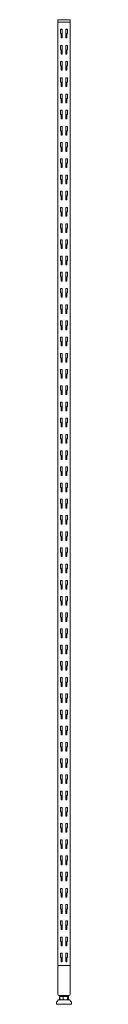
# Model space of a CAD drawing. Header units: millimetres. Extents: x -1168 to -1138, y -170 to 1807.
import ezdxf

# ---------------------------------------------------------------- set-up
doc = ezdxf.new("R2010")
doc.units = ezdxf.units.MM

msp = doc.modelspace()

# ---------------------------------------------------------------- linework, layer by layer
at = {"color": 0, "linetype": 'Continuous', "lineweight": 0}
for p, q in [((-1165.9, 1801.6), (-1163.4, 1801.6)), ((-1165.9, -92.4), (-1165.9, 1801.6)), ((-1165.8, 1805.6), (-1165.8, 1801.6)), ((-1163.3, 1806.6), (-1164.8, 1806.6)), ((-1143.4, 1801.6), (-1163.4, 1801.6)), ((-1163.3, 1806.6), (-1143.3, 1806.6)), ((-1143.4, 1801.6), (-1141.6, 1801.6)), ((-1141.8, 1806.6), (-1143.3, 1806.6)), ((-1141.6, 1801.6), (-1140.8, 1801.6)), ((-1140.9, -92.4), (-1140.9, 1801.6)), ((-1140.8, 1805.6), (-1140.8, 1801.6)), ((-1160.4, 1779.5), (-1160.4, 1787.6)), ((-1160.4, 1787.6), (-1156.9, 1787.6)), ((-1156.9, 1786.6), (-1160.4, 1786.6)), ((-1159, 1778.1), (-1160.4, 1779.5)), ((-1156.9, 1787.6), (-1156.9, 1770.1)), ((-1149.9, 1770.1), (-1149.9, 1787.6)), ((-1149.9, 1787.6), (-1146.4, 1787.6)), ((-1146.4, 1786.6), (-1149.9, 1786.6)), ((-1146.4, 1779.5), (-1147.8, 1778.1)), ((-1146.4, 1787.6), (-1146.4, 1779.5)), ((-1159, 1770.1), (-1159, 1778.1)), ((-1156.9, 1770.1), (-1159, 1770.1)), ((-1147.8, 1770.1), (-1149.9, 1770.1)), ((-1147.8, 1778.1), (-1147.8, 1770.1)), ((-1160.4, 1747), (-1160.4, 1755.1)), ((-1160.4, 1755.1), (-1156.9, 1755.1)), ((-1159, 1745.6), (-1160.4, 1747)), ((-1159, 1737.6), (-1159, 1745.6)), ((-1156.9, 1755.1), (-1156.9, 1737.6)), ((-1149.9, 1737.6), (-1149.9, 1755.1)), ((-1149.9, 1755.1), (-1146.4, 1755.1)), ((-1146.4, 1747), (-1147.8, 1745.6)), ((-1147.8, 1745.6), (-1147.8, 1737.6)), ((-1146.4, 1755.1), (-1146.4, 1747)), ((-1160.4, 1714.4), (-1160.4, 1722.5)), ((-1160.4, 1722.5), (-1156.9, 1722.5)), ((-1156.9, 1737.6), (-1159, 1737.6)), ((-1156.9, 1722.5), (-1156.9, 1705)), ((-1147.8, 1737.6), (-1149.9, 1737.6)), ((-1149.9, 1722.5), (-1146.4, 1722.5)), ((-1149.9, 1705), (-1149.9, 1722.5)), ((-1146.4, 1722.5), (-1146.4, 1714.4)), ((-1159, 1713), (-1160.4, 1714.4)), ((-1159, 1705), (-1159, 1713)), ((-1156.9, 1705), (-1159, 1705)), ((-1147.8, 1705), (-1149.9, 1705)), ((-1146.4, 1714.4), (-1147.8, 1713)), ((-1147.8, 1713), (-1147.8, 1705)), ((-1160.4, 1681.9), (-1160.4, 1690)), ((-1160.4, 1690), (-1156.9, 1690)), ((-1159, 1680.5), (-1160.4, 1681.9)), ((-1159, 1672.5), (-1159, 1680.5)), ((-1156.9, 1690), (-1156.9, 1672.5)), ((-1149.9, 1690), (-1146.4, 1690)), ((-1149.9, 1672.5), (-1149.9, 1690)), ((-1146.4, 1681.9), (-1147.8, 1680.5)), ((-1147.8, 1680.5), (-1147.8, 1672.5)), ((-1146.4, 1690), (-1146.4, 1681.9)), ((-1156.9, 1672.5), (-1159, 1672.5)), ((-1147.8, 1672.5), (-1149.9, 1672.5)), ((-1160.4, 1649.3), (-1160.4, 1657.4)), ((-1160.4, 1657.4), (-1156.9, 1657.4)), ((-1159, 1647.9), (-1160.4, 1649.3)), ((-1159, 1639.9), (-1159, 1647.9)), ((-1156.9, 1657.4), (-1156.9, 1639.9)), ((-1149.9, 1657.4), (-1146.4, 1657.4)), ((-1149.9, 1639.9), (-1149.9, 1657.4)), ((-1146.4, 1649.3), (-1147.8, 1647.9)), ((-1147.8, 1647.9), (-1147.8, 1639.9)), ((-1146.4, 1657.4), (-1146.4, 1649.3)), ((-1160.4, 1616.8), (-1160.4, 1624.9)), ((-1160.4, 1624.9), (-1156.9, 1624.9)), ((-1156.9, 1639.9), (-1159, 1639.9)), ((-1156.9, 1624.9), (-1156.9, 1607.4)), ((-1147.8, 1639.9), (-1149.9, 1639.9)), ((-1149.9, 1624.9), (-1146.4, 1624.9)), ((-1149.9, 1607.4), (-1149.9, 1624.9)), ((-1146.4, 1624.9), (-1146.4, 1616.8)), ((-1159, 1615.4), (-1160.4, 1616.8)), ((-1159, 1607.4), (-1159, 1615.4)), ((-1156.9, 1607.4), (-1159, 1607.4)), ((-1147.8, 1607.4), (-1149.9, 1607.4)), ((-1146.4, 1616.8), (-1147.8, 1615.4)), ((-1147.8, 1615.4), (-1147.8, 1607.4)), ((-1160.4, 1584.2), (-1160.4, 1592.3)), ((-1160.4, 1592.3), (-1156.9, 1592.3)), ((-1159, 1582.8), (-1160.4, 1584.2)), ((-1159, 1574.8), (-1159, 1582.8)), ((-1156.9, 1592.3), (-1156.9, 1574.8)), ((-1149.9, 1592.3), (-1146.4, 1592.3)), ((-1149.9, 1574.8), (-1149.9, 1592.3)), ((-1146.4, 1584.2), (-1147.8, 1582.8)), ((-1147.8, 1582.8), (-1147.8, 1574.8)), ((-1146.4, 1592.3), (-1146.4, 1584.2)), ((-1156.9, 1574.8), (-1159, 1574.8)), ((-1147.8, 1574.8), (-1149.9, 1574.8)), ((-1160.4, 1551.7), (-1160.4, 1559.8)), ((-1160.4, 1559.8), (-1156.9, 1559.8)), ((-1159, 1550.3), (-1160.4, 1551.7)), ((-1159, 1542.3), (-1159, 1550.3)), ((-1156.9, 1542.3), (-1159, 1542.3)), ((-1156.9, 1559.8), (-1156.9, 1542.3)), ((-1149.9, 1559.8), (-1146.4, 1559.8)), ((-1149.9, 1542.3), (-1149.9, 1559.8)), ((-1147.8, 1542.3), (-1149.9, 1542.3)), ((-1146.4, 1551.7), (-1147.8, 1550.3)), ((-1147.8, 1550.3), (-1147.8, 1542.3)), ((-1146.4, 1559.8), (-1146.4, 1551.7)), ((-1160.4, 1519.1), (-1160.4, 1527.2)), ((-1160.4, 1527.2), (-1156.9, 1527.2)), ((-1156.9, 1527.2), (-1156.9, 1509.7)), ((-1149.9, 1527.2), (-1146.4, 1527.2)), ((-1149.9, 1509.7), (-1149.9, 1527.2)), ((-1146.4, 1527.2), (-1146.4, 1519.1)), ((-1159, 1517.7), (-1160.4, 1519.1)), ((-1159, 1509.7), (-1159, 1517.7)), ((-1156.9, 1509.7), (-1159, 1509.7)), ((-1147.8, 1509.7), (-1149.9, 1509.7)), ((-1146.4, 1519.1), (-1147.8, 1517.7)), ((-1147.8, 1517.7), (-1147.8, 1509.7)), ((-1160.4, 1486.6), (-1160.4, 1494.7)), ((-1160.4, 1494.7), (-1156.9, 1494.7)), ((-1159, 1485.2), (-1160.4, 1486.6)), ((-1159, 1477.2), (-1159, 1485.2)), ((-1156.9, 1494.7), (-1156.9, 1477.2)), ((-1149.9, 1494.7), (-1146.4, 1494.7)), ((-1149.9, 1477.2), (-1149.9, 1494.7)), ((-1146.4, 1486.6), (-1147.8, 1485.2)), ((-1147.8, 1485.2), (-1147.8, 1477.2)), ((-1146.4, 1494.7), (-1146.4, 1486.6)), ((-1156.9, 1477.2), (-1159, 1477.2)), ((-1147.8, 1477.2), (-1149.9, 1477.2)), ((-1160.4, 1454), (-1160.4, 1462.1)), ((-1160.4, 1462.1), (-1156.9, 1462.1)), ((-1159, 1452.6), (-1160.4, 1454)), ((-1159, 1444.6), (-1159, 1452.6)), ((-1156.9, 1444.6), (-1159, 1444.6)), ((-1156.9, 1462.1), (-1156.9, 1444.6)), ((-1149.9, 1462.1), (-1146.4, 1462.1)), ((-1149.9, 1444.6), (-1149.9, 1462.1)), ((-1147.8, 1444.6), (-1149.9, 1444.6)), ((-1146.4, 1454), (-1147.8, 1452.6)), ((-1147.8, 1452.6), (-1147.8, 1444.6)), ((-1146.4, 1462.1), (-1146.4, 1454)), ((-1160.4, 1421.5), (-1160.4, 1429.6)), ((-1160.4, 1429.6), (-1156.9, 1429.6)), ((-1156.9, 1429.6), (-1156.9, 1412.1)), ((-1149.9, 1429.6), (-1146.4, 1429.6)), ((-1149.9, 1412.1), (-1149.9, 1429.6)), ((-1146.4, 1429.6), (-1146.4, 1421.5)), ((-1159, 1420.1), (-1160.4, 1421.5)), ((-1159, 1412.1), (-1159, 1420.1)), ((-1156.9, 1412.1), (-1159, 1412.1)), ((-1147.8, 1412.1), (-1149.9, 1412.1)), ((-1146.4, 1421.5), (-1147.8, 1420.1)), ((-1147.8, 1420.1), (-1147.8, 1412.1)), ((-1160.4, 1388.9), (-1160.4, 1397)), ((-1160.4, 1397), (-1156.9, 1397)), ((-1159, 1387.5), (-1160.4, 1388.9)), ((-1159, 1379.5), (-1159, 1387.5)), ((-1156.9, 1397), (-1156.9, 1379.5)), ((-1149.9, 1397), (-1146.4, 1397)), ((-1149.9, 1379.5), (-1149.9, 1397)), ((-1146.4, 1388.9), (-1147.8, 1387.5)), ((-1147.8, 1387.5), (-1147.8, 1379.5)), ((-1146.4, 1397), (-1146.4, 1388.9)), ((-1160.4, 1356.4), (-1160.4, 1364.5)), ((-1160.4, 1364.5), (-1156.9, 1364.5)), ((-1156.9, 1379.5), (-1159, 1379.5)), ((-1156.9, 1364.5), (-1156.9, 1347)), ((-1147.8, 1379.5), (-1149.9, 1379.5)), ((-1149.9, 1364.5), (-1146.4, 1364.5)), ((-1149.9, 1347), (-1149.9, 1364.5)), ((-1146.4, 1364.5), (-1146.4, 1356.4)), ((-1159, 1355), (-1160.4, 1356.4)), ((-1159, 1347), (-1159, 1355)), ((-1156.9, 1347), (-1159, 1347)), ((-1147.8, 1347), (-1149.9, 1347)), ((-1146.4, 1356.4), (-1147.8, 1355)), ((-1147.8, 1355), (-1147.8, 1347)), ((-1160.4, 1323.8), (-1160.4, 1331.9)), ((-1160.4, 1331.9), (-1156.9, 1331.9)), ((-1156.9, 1331.9), (-1156.9, 1314.4)), ((-1149.9, 1331.9), (-1146.4, 1331.9)), ((-1149.9, 1314.4), (-1149.9, 1331.9)), ((-1146.4, 1331.9), (-1146.4, 1323.8)), ((-1159, 1322.4), (-1160.4, 1323.8)), ((-1159, 1314.4), (-1159, 1322.4)), ((-1156.9, 1314.4), (-1159, 1314.4)), ((-1147.8, 1314.4), (-1149.9, 1314.4)), ((-1146.4, 1323.8), (-1147.8, 1322.4)), ((-1147.8, 1322.4), (-1147.8, 1314.4)), ((-1160.4, 1291.3), (-1160.4, 1299.4)), ((-1160.4, 1299.4), (-1156.9, 1299.4)), ((-1159, 1289.9), (-1160.4, 1291.3)), ((-1159, 1281.9), (-1159, 1289.9)), ((-1156.9, 1299.4), (-1156.9, 1281.9)), ((-1149.9, 1299.4), (-1146.4, 1299.4)), ((-1149.9, 1281.9), (-1149.9, 1299.4)), ((-1146.4, 1291.3), (-1147.8, 1289.9)), ((-1147.8, 1289.9), (-1147.8, 1281.9)), ((-1146.4, 1299.4), (-1146.4, 1291.3)), ((-1160.4, 1258.7), (-1160.4, 1266.8)), ((-1160.4, 1266.8), (-1156.9, 1266.8)), ((-1156.9, 1281.9), (-1159, 1281.9)), ((-1156.9, 1266.8), (-1156.9, 1249.3)), ((-1147.8, 1281.9), (-1149.9, 1281.9)), ((-1149.9, 1266.8), (-1146.4, 1266.8)), ((-1149.9, 1249.3), (-1149.9, 1266.8)), ((-1146.4, 1266.8), (-1146.4, 1258.7)), ((-1159, 1257.3), (-1160.4, 1258.7)), ((-1159, 1249.3), (-1159, 1257.3)), ((-1156.9, 1249.3), (-1159, 1249.3)), ((-1147.8, 1249.3), (-1149.9, 1249.3)), ((-1146.4, 1258.7), (-1147.8, 1257.3)), ((-1147.8, 1257.3), (-1147.8, 1249.3)), ((-1160.4, 1226.2), (-1160.4, 1234.3)), ((-1160.4, 1234.3), (-1156.9, 1234.3)), ((-1159, 1224.8), (-1160.4, 1226.2)), ((-1156.9, 1234.3), (-1156.9, 1216.8)), ((-1149.9, 1234.3), (-1146.4, 1234.3)), ((-1149.9, 1216.8), (-1149.9, 1234.3)), ((-1146.4, 1226.2), (-1147.8, 1224.8)), ((-1146.4, 1234.3), (-1146.4, 1226.2)), ((-1159, 1216.8), (-1159, 1224.8)), ((-1156.9, 1216.8), (-1159, 1216.8)), ((-1147.8, 1216.8), (-1149.9, 1216.8)), ((-1147.8, 1224.8), (-1147.8, 1216.8)), ((-1160.4, 1193.6), (-1160.4, 1201.7)), ((-1160.4, 1201.7), (-1156.9, 1201.7)), ((-1159, 1192.2), (-1160.4, 1193.6)), ((-1159, 1184.2), (-1159, 1192.2)), ((-1156.9, 1201.7), (-1156.9, 1184.2)), ((-1149.9, 1201.7), (-1146.4, 1201.7)), ((-1149.9, 1184.2), (-1149.9, 1201.7)), ((-1146.4, 1193.6), (-1147.8, 1192.2)), ((-1147.8, 1192.2), (-1147.8, 1184.2)), ((-1146.4, 1201.7), (-1146.4, 1193.6)), ((-1160.4, 1161.1), (-1160.4, 1169.2)), ((-1160.4, 1169.2), (-1156.9, 1169.2)), ((-1156.9, 1184.2), (-1159, 1184.2)), ((-1156.9, 1169.2), (-1156.9, 1151.7)), ((-1147.8, 1184.2), (-1149.9, 1184.2)), ((-1149.9, 1169.2), (-1146.4, 1169.2)), ((-1149.9, 1151.7), (-1149.9, 1169.2)), ((-1146.4, 1169.2), (-1146.4, 1161.1)), ((-1159, 1159.7), (-1160.4, 1161.1)), ((-1159, 1151.7), (-1159, 1159.7)), ((-1156.9, 1151.7), (-1159, 1151.7)), ((-1147.8, 1151.7), (-1149.9, 1151.7)), ((-1146.4, 1161.1), (-1147.8, 1159.7)), ((-1147.8, 1159.7), (-1147.8, 1151.7)), ((-1160.4, 1128.5), (-1160.4, 1136.6)), ((-1160.4, 1136.6), (-1156.9, 1136.6)), ((-1159, 1127.1), (-1160.4, 1128.5)), ((-1159, 1119.1), (-1159, 1127.1)), ((-1156.9, 1136.6), (-1156.9, 1119.1)), ((-1149.9, 1136.6), (-1146.4, 1136.6)), ((-1149.9, 1119.1), (-1149.9, 1136.6)), ((-1146.4, 1128.5), (-1147.8, 1127.1)), ((-1147.8, 1127.1), (-1147.8, 1119.1)), ((-1146.4, 1136.6), (-1146.4, 1128.5)), ((-1156.9, 1119.1), (-1159, 1119.1)), ((-1147.8, 1119.1), (-1149.9, 1119.1)), ((-1160.4, 1096), (-1160.4, 1104.1)), ((-1160.4, 1104.1), (-1156.9, 1104.1)), ((-1159, 1094.6), (-1160.4, 1096)), ((-1159, 1086.6), (-1159, 1094.6)), ((-1156.9, 1104.1), (-1156.9, 1086.6)), ((-1149.9, 1104.1), (-1146.4, 1104.1)), ((-1149.9, 1086.6), (-1149.9, 1104.1)), ((-1146.4, 1096), (-1147.8, 1094.6)), ((-1147.8, 1094.6), (-1147.8, 1086.6)), ((-1146.4, 1104.1), (-1146.4, 1096)), ((-1160.4, 1063.4), (-1160.4, 1071.5)), ((-1160.4, 1071.5), (-1156.9, 1071.5)), ((-1156.9, 1086.6), (-1159, 1086.6)), ((-1156.9, 1071.5), (-1156.9, 1054)), ((-1147.8, 1086.6), (-1149.9, 1086.6)), ((-1149.9, 1071.5), (-1146.4, 1071.5)), ((-1149.9, 1054), (-1149.9, 1071.5)), ((-1146.4, 1071.5), (-1146.4, 1063.4)), ((-1159, 1062), (-1160.4, 1063.4)), ((-1159, 1054), (-1159, 1062)), ((-1156.9, 1054), (-1159, 1054)), ((-1147.8, 1054), (-1149.9, 1054)), ((-1146.4, 1063.4), (-1147.8, 1062)), ((-1147.8, 1062), (-1147.8, 1054)), ((-1160.4, 1030.9), (-1160.4, 1039)), ((-1160.4, 1039), (-1156.9, 1039)), ((-1159, 1029.5), (-1160.4, 1030.9)), ((-1159, 1021.5), (-1159, 1029.5)), ((-1156.9, 1039), (-1156.9, 1021.5)), ((-1149.9, 1039), (-1146.4, 1039)), ((-1149.9, 1021.5), (-1149.9, 1039)), ((-1146.4, 1030.9), (-1147.8, 1029.5)), ((-1147.8, 1029.5), (-1147.8, 1021.5)), ((-1146.4, 1039), (-1146.4, 1030.9)), ((-1156.9, 1021.5), (-1159, 1021.5)), ((-1147.8, 1021.5), (-1149.9, 1021.5)), ((-1160.4, 998.3), (-1160.4, 1006.4)), ((-1160.4, 1006.4), (-1156.9, 1006.4)), ((-1159, 996.9), (-1160.4, 998.3)), ((-1159, 988.9), (-1159, 996.9)), ((-1156.9, 988.9), (-1159, 988.9)), ((-1156.9, 1006.4), (-1156.9, 988.9)), ((-1149.9, 1006.4), (-1146.4, 1006.4)), ((-1149.9, 988.9), (-1149.9, 1006.4)), ((-1147.8, 988.9), (-1149.9, 988.9)), ((-1146.4, 998.3), (-1147.8, 996.9)), ((-1147.8, 996.9), (-1147.8, 988.9)), ((-1146.4, 1006.4), (-1146.4, 998.3)), ((-1160.4, 965.8), (-1160.4, 973.9)), ((-1160.4, 973.9), (-1156.9, 973.9)), ((-1156.9, 973.9), (-1156.9, 956.4)), ((-1149.9, 973.9), (-1146.4, 973.9)), ((-1149.9, 956.4), (-1149.9, 973.9)), ((-1146.4, 973.9), (-1146.4, 965.8)), ((-1159, 964.4), (-1160.4, 965.8)), ((-1159, 956.4), (-1159, 964.4)), ((-1156.9, 956.4), (-1159, 956.4)), ((-1147.8, 956.4), (-1149.9, 956.4)), ((-1146.4, 965.8), (-1147.8, 964.4)), ((-1147.8, 964.4), (-1147.8, 956.4)), ((-1160.4, 933.2), (-1160.4, 941.3)), ((-1160.4, 941.3), (-1156.9, 941.3)), ((-1159, 931.8), (-1160.4, 933.2)), ((-1159, 923.8), (-1159, 931.8)), ((-1156.9, 941.3), (-1156.9, 923.8)), ((-1149.9, 941.3), (-1146.4, 941.3)), ((-1149.9, 923.8), (-1149.9, 941.3)), ((-1146.4, 933.2), (-1147.8, 931.8)), ((-1147.8, 931.8), (-1147.8, 923.8)), ((-1146.4, 941.3), (-1146.4, 933.2)), ((-1156.9, 923.8), (-1159, 923.8)), ((-1147.8, 923.8), (-1149.9, 923.8)), ((-1160.4, 900.7), (-1160.4, 908.8)), ((-1160.4, 908.8), (-1156.9, 908.8)), ((-1159, 899.3), (-1160.4, 900.7)), ((-1159, 891.3), (-1159, 899.3)), ((-1156.9, 891.3), (-1159, 891.3)), ((-1156.9, 908.8), (-1156.9, 891.3)), ((-1149.9, 908.8), (-1146.4, 908.8)), ((-1149.9, 891.3), (-1149.9, 908.8)), ((-1147.8, 891.3), (-1149.9, 891.3)), ((-1146.4, 900.7), (-1147.8, 899.3)), ((-1147.8, 899.3), (-1147.8, 891.3)), ((-1146.4, 908.8), (-1146.4, 900.7)), ((-1160.4, 868.1), (-1160.4, 876.2)), ((-1160.4, 876.2), (-1156.9, 876.2)), ((-1156.9, 876.2), (-1156.9, 858.7)), ((-1149.9, 876.2), (-1146.4, 876.2)), ((-1149.9, 858.7), (-1149.9, 876.2)), ((-1146.4, 876.2), (-1146.4, 868.1)), ((-1159, 866.7), (-1160.4, 868.1)), ((-1159, 858.7), (-1159, 866.7)), ((-1156.9, 858.7), (-1159, 858.7)), ((-1147.8, 858.7), (-1149.9, 858.7)), ((-1146.4, 868.1), (-1147.8, 866.7)), ((-1147.8, 866.7), (-1147.8, 858.7)), ((-1160.4, 835.6), (-1160.4, 843.7)), ((-1160.4, 843.7), (-1156.9, 843.7)), ((-1159, 834.2), (-1160.4, 835.6)), ((-1159, 826.2), (-1159, 834.2)), ((-1156.9, 843.7), (-1156.9, 826.2)), ((-1149.9, 843.7), (-1146.4, 843.7)), ((-1149.9, 826.2), (-1149.9, 843.7)), ((-1146.4, 835.6), (-1147.8, 834.2)), ((-1147.8, 834.2), (-1147.8, 826.2)), ((-1146.4, 843.7), (-1146.4, 835.6)), ((-1160.4, 803), (-1160.4, 811.1)), ((-1160.4, 811.1), (-1156.9, 811.1)), ((-1156.9, 826.2), (-1159, 826.2)), ((-1156.9, 811.1), (-1156.9, 793.6)), ((-1147.8, 826.2), (-1149.9, 826.2)), ((-1149.9, 811.1), (-1146.4, 811.1)), ((-1149.9, 793.6), (-1149.9, 811.1)), ((-1146.4, 811.1), (-1146.4, 803)), ((-1159, 801.6), (-1160.4, 803)), ((-1159, 793.6), (-1159, 801.6)), ((-1156.9, 793.6), (-1159, 793.6)), ((-1147.8, 793.6), (-1149.9, 793.6)), ((-1146.4, 803), (-1147.8, 801.6)), ((-1147.8, 801.6), (-1147.8, 793.6)), ((-1160.4, 770.5), (-1160.4, 778.6)), ((-1160.4, 778.6), (-1156.9, 778.6)), ((-1156.9, 778.6), (-1156.9, 761.1)), ((-1149.9, 778.6), (-1146.4, 778.6)), ((-1149.9, 761.1), (-1149.9, 778.6)), ((-1146.4, 778.6), (-1146.4, 770.5)), ((-1159, 769.1), (-1160.4, 770.5)), ((-1159, 761.1), (-1159, 769.1)), ((-1156.9, 761.1), (-1159, 761.1)), ((-1147.8, 761.1), (-1149.9, 761.1)), ((-1146.4, 770.5), (-1147.8, 769.1)), ((-1147.8, 769.1), (-1147.8, 761.1)), ((-1160.4, 737.9), (-1160.4, 746)), ((-1160.4, 746), (-1156.9, 746)), ((-1159, 736.5), (-1160.4, 737.9)), ((-1159, 728.5), (-1159, 736.5)), ((-1156.9, 746), (-1156.9, 728.5)), ((-1149.9, 746), (-1146.4, 746)), ((-1149.9, 728.5), (-1149.9, 746)), ((-1146.4, 737.9), (-1147.8, 736.5)), ((-1147.8, 736.5), (-1147.8, 728.5)), ((-1146.4, 746), (-1146.4, 737.9)), ((-1160.4, 705.4), (-1160.4, 713.5)), ((-1160.4, 713.5), (-1156.9, 713.5)), ((-1156.9, 728.5), (-1159, 728.5)), ((-1156.9, 713.5), (-1156.9, 696)), ((-1147.8, 728.5), (-1149.9, 728.5)), ((-1149.9, 713.5), (-1146.4, 713.5)), ((-1149.9, 696), (-1149.9, 713.5)), ((-1146.4, 713.5), (-1146.4, 705.4)), ((-1159, 704), (-1160.4, 705.4)), ((-1159, 696), (-1159, 704)), ((-1156.9, 696), (-1159, 696)), ((-1147.8, 696), (-1149.9, 696)), ((-1146.4, 705.4), (-1147.8, 704)), ((-1147.8, 704), (-1147.8, 696)), ((-1160.4, 672.8), (-1160.4, 680.9)), ((-1160.4, 680.9), (-1156.9, 680.9)), ((-1159, 671.4), (-1160.4, 672.8)), ((-1156.9, 680.9), (-1156.9, 663.4)), ((-1149.9, 680.9), (-1146.4, 680.9)), ((-1149.9, 663.4), (-1149.9, 680.9)), ((-1146.4, 672.8), (-1147.8, 671.4)), ((-1146.4, 680.9), (-1146.4, 672.8)), ((-1159, 663.4), (-1159, 671.4)), ((-1156.9, 663.4), (-1159, 663.4)), ((-1147.8, 663.4), (-1149.9, 663.4)), ((-1147.8, 671.4), (-1147.8, 663.4)), ((-1160.4, 640.3), (-1160.4, 648.4)), ((-1160.4, 648.4), (-1156.9, 648.4)), ((-1159, 638.9), (-1160.4, 640.3)), ((-1159, 630.9), (-1159, 638.9)), ((-1156.9, 648.4), (-1156.9, 630.9)), ((-1149.9, 648.4), (-1146.4, 648.4)), ((-1149.9, 630.9), (-1149.9, 648.4)), ((-1146.4, 640.3), (-1147.8, 638.9)), ((-1147.8, 638.9), (-1147.8, 630.9)), ((-1146.4, 648.4), (-1146.4, 640.3)), ((-1160.4, 607.7), (-1160.4, 615.8)), ((-1160.4, 615.8), (-1156.9, 615.8)), ((-1156.9, 630.9), (-1159, 630.9)), ((-1156.9, 615.8), (-1156.9, 598.3)), ((-1147.8, 630.9), (-1149.9, 630.9)), ((-1149.9, 615.8), (-1146.4, 615.8)), ((-1149.9, 598.3), (-1149.9, 615.8)), ((-1146.4, 615.8), (-1146.4, 607.7)), ((-1159, 606.3), (-1160.4, 607.7)), ((-1159, 598.3), (-1159, 606.3)), ((-1156.9, 598.3), (-1159, 598.3)), ((-1147.8, 598.3), (-1149.9, 598.3)), ((-1146.4, 607.7), (-1147.8, 606.3)), ((-1147.8, 606.3), (-1147.8, 598.3)), ((-1160.4, 575.2), (-1160.4, 583.3)), ((-1160.4, 583.3), (-1156.9, 583.3)), ((-1159, 573.8), (-1160.4, 575.2)), ((-1159, 565.8), (-1159, 573.8)), ((-1156.9, 583.3), (-1156.9, 565.8)), ((-1149.9, 583.3), (-1146.4, 583.3)), ((-1149.9, 565.8), (-1149.9, 583.3)), ((-1146.4, 575.2), (-1147.8, 573.8)), ((-1147.8, 573.8), (-1147.8, 565.8)), ((-1146.4, 583.3), (-1146.4, 575.2)), ((-1156.9, 565.8), (-1159, 565.8)), ((-1147.8, 565.8), (-1149.9, 565.8)), ((-1160.4, 542.6), (-1160.4, 550.7)), ((-1160.4, 550.7), (-1156.9, 550.7)), ((-1159, 541.2), (-1160.4, 542.6)), ((-1159, 533.2), (-1159, 541.2)), ((-1156.9, 550.7), (-1156.9, 533.2)), ((-1149.9, 550.7), (-1146.4, 550.7)), ((-1149.9, 533.2), (-1149.9, 550.7)), ((-1146.4, 542.6), (-1147.8, 541.2)), ((-1147.8, 541.2), (-1147.8, 533.2)), ((-1146.4, 550.7), (-1146.4, 542.6)), ((-1160.4, 510.1), (-1160.4, 518.2)), ((-1160.4, 518.2), (-1156.9, 518.2)), ((-1156.9, 533.2), (-1159, 533.2)), ((-1156.9, 518.2), (-1156.9, 500.7)), ((-1147.8, 533.2), (-1149.9, 533.2)), ((-1149.9, 518.2), (-1146.4, 518.2)), ((-1149.9, 500.7), (-1149.9, 518.2)), ((-1146.4, 518.2), (-1146.4, 510.1)), ((-1159, 508.7), (-1160.4, 510.1)), ((-1159, 500.7), (-1159, 508.7)), ((-1156.9, 500.7), (-1159, 500.7)), ((-1147.8, 500.7), (-1149.9, 500.7)), ((-1146.4, 510.1), (-1147.8, 508.7)), ((-1147.8, 508.7), (-1147.8, 500.7)), ((-1160.4, 477.5), (-1160.4, 485.6)), ((-1160.4, 485.6), (-1156.9, 485.6)), ((-1159, 476.1), (-1160.4, 477.5)), ((-1159, 468.1), (-1159, 476.1)), ((-1156.9, 485.6), (-1156.9, 468.1)), ((-1149.9, 485.6), (-1146.4, 485.6)), ((-1149.9, 468.1), (-1149.9, 485.6)), ((-1146.4, 477.5), (-1147.8, 476.1)), ((-1147.8, 476.1), (-1147.8, 468.1)), ((-1146.4, 485.6), (-1146.4, 477.5)), ((-1156.9, 468.1), (-1159, 468.1)), ((-1147.8, 468.1), (-1149.9, 468.1)), ((-1160.4, 445), (-1160.4, 453.1)), ((-1160.4, 453.1), (-1156.9, 453.1)), ((-1159, 443.6), (-1160.4, 445)), ((-1159, 435.6), (-1159, 443.6)), ((-1156.9, 435.6), (-1159, 435.6)), ((-1156.9, 453.1), (-1156.9, 435.6)), ((-1149.9, 453.1), (-1146.4, 453.1)), ((-1149.9, 435.6), (-1149.9, 453.1)), ((-1147.8, 435.6), (-1149.9, 435.6)), ((-1146.4, 445), (-1147.8, 443.6)), ((-1147.8, 443.6), (-1147.8, 435.6)), ((-1146.4, 453.1), (-1146.4, 445)), ((-1160.4, 412.4), (-1160.4, 420.5)), ((-1160.4, 420.5), (-1156.9, 420.5)), ((-1156.9, 420.5), (-1156.9, 403)), ((-1149.9, 420.5), (-1146.4, 420.5)), ((-1149.9, 403), (-1149.9, 420.5)), ((-1146.4, 420.5), (-1146.4, 412.4)), ((-1159, 411), (-1160.4, 412.4)), ((-1159, 403), (-1159, 411)), ((-1156.9, 403), (-1159, 403)), ((-1147.8, 403), (-1149.9, 403)), ((-1146.4, 412.4), (-1147.8, 411)), ((-1147.8, 411), (-1147.8, 403)), ((-1160.4, 379.9), (-1160.4, 388)), ((-1160.4, 388), (-1156.9, 388)), ((-1159, 378.5), (-1160.4, 379.9)), ((-1159, 370.5), (-1159, 378.5)), ((-1156.9, 388), (-1156.9, 370.5)), ((-1149.9, 388), (-1146.4, 388)), ((-1149.9, 370.5), (-1149.9, 388)), ((-1146.4, 379.9), (-1147.8, 378.5)), ((-1147.8, 378.5), (-1147.8, 370.5)), ((-1146.4, 388), (-1146.4, 379.9)), ((-1156.9, 370.5), (-1159, 370.5)), ((-1147.8, 370.5), (-1149.9, 370.5)), ((-1160.4, 347.3), (-1160.4, 355.4)), ((-1160.4, 355.4), (-1156.9, 355.4)), ((-1159, 345.9), (-1160.4, 347.3)), ((-1159, 337.9), (-1159, 345.9)), ((-1156.9, 337.9), (-1159, 337.9)), ((-1156.9, 355.4), (-1156.9, 337.9)), ((-1149.9, 355.4), (-1146.4, 355.4)), ((-1149.9, 337.9), (-1149.9, 355.4)), ((-1147.8, 337.9), (-1149.9, 337.9)), ((-1146.4, 347.3), (-1147.8, 345.9)), ((-1147.8, 345.9), (-1147.8, 337.9)), ((-1146.4, 355.4), (-1146.4, 347.3)), ((-1160.4, 314.8), (-1160.4, 322.9)), ((-1160.4, 322.9), (-1156.9, 322.9)), ((-1156.9, 322.9), (-1156.9, 305.4)), ((-1149.9, 322.9), (-1146.4, 322.9)), ((-1149.9, 305.4), (-1149.9, 322.9)), ((-1146.4, 322.9), (-1146.4, 314.8)), ((-1159, 313.4), (-1160.4, 314.8)), ((-1159, 305.4), (-1159, 313.4)), ((-1156.9, 305.4), (-1159, 305.4)), ((-1147.8, 305.4), (-1149.9, 305.4)), ((-1146.4, 314.8), (-1147.8, 313.4)), ((-1147.8, 313.4), (-1147.8, 305.4)), ((-1160.4, 282.2), (-1160.4, 290.3)), ((-1160.4, 290.3), (-1156.9, 290.3)), ((-1159, 280.8), (-1160.4, 282.2)), ((-1159, 272.8), (-1159, 280.8)), ((-1156.9, 290.3), (-1156.9, 272.8)), ((-1149.9, 290.3), (-1146.4, 290.3)), ((-1149.9, 272.8), (-1149.9, 290.3)), ((-1146.4, 282.2), (-1147.8, 280.8)), ((-1147.8, 280.8), (-1147.8, 272.8)), ((-1146.4, 290.3), (-1146.4, 282.2)), ((-1160.4, 249.7), (-1160.4, 257.8)), ((-1160.4, 257.8), (-1156.9, 257.8)), ((-1156.9, 272.8), (-1159, 272.8)), ((-1156.9, 257.8), (-1156.9, 240.3)), ((-1147.8, 272.8), (-1149.9, 272.8)), ((-1149.9, 257.8), (-1146.4, 257.8)), ((-1149.9, 240.3), (-1149.9, 257.8)), ((-1146.4, 257.8), (-1146.4, 249.7)), ((-1159, 248.3), (-1160.4, 249.7)), ((-1159, 240.3), (-1159, 248.3)), ((-1156.9, 240.3), (-1159, 240.3)), ((-1147.8, 240.3), (-1149.9, 240.3)), ((-1146.4, 249.7), (-1147.8, 248.3)), ((-1147.8, 248.3), (-1147.8, 240.3)), ((-1160.4, 217.1), (-1160.4, 225.2)), ((-1160.4, 225.2), (-1156.9, 225.2)), ((-1156.9, 225.2), (-1156.9, 207.7)), ((-1149.9, 225.2), (-1146.4, 225.2)), ((-1149.9, 207.7), (-1149.9, 225.2)), ((-1146.4, 225.2), (-1146.4, 217.1)), ((-1159, 215.7), (-1160.4, 217.1)), ((-1159, 207.7), (-1159, 215.7)), ((-1156.9, 207.7), (-1159, 207.7)), ((-1147.8, 207.7), (-1149.9, 207.7)), ((-1146.4, 217.1), (-1147.8, 215.7)), ((-1147.8, 215.7), (-1147.8, 207.7)), ((-1160.4, 184.6), (-1160.4, 192.7)), ((-1160.4, 192.7), (-1156.9, 192.7)), ((-1159, 183.2), (-1160.4, 184.6)), ((-1159, 175.2), (-1159, 183.2)), ((-1156.9, 192.7), (-1156.9, 175.2)), ((-1149.9, 192.7), (-1146.4, 192.7)), ((-1149.9, 175.2), (-1149.9, 192.7)), ((-1146.4, 184.6), (-1147.8, 183.2)), ((-1147.8, 183.2), (-1147.8, 175.2)), ((-1146.4, 192.7), (-1146.4, 184.6)), ((-1160.4, 152), (-1160.4, 160.1)), ((-1160.4, 160.1), (-1156.9, 160.1)), ((-1156.9, 175.2), (-1159, 175.2)), ((-1156.9, 160.1), (-1156.9, 142.6)), ((-1147.8, 175.2), (-1149.9, 175.2)), ((-1149.9, 160.1), (-1146.4, 160.1)), ((-1149.9, 142.6), (-1149.9, 160.1)), ((-1146.4, 160.1), (-1146.4, 152)), ((-1159, 150.6), (-1160.4, 152)), ((-1159, 142.6), (-1159, 150.6)), ((-1156.9, 142.6), (-1159, 142.6)), ((-1147.8, 142.6), (-1149.9, 142.6)), ((-1146.4, 152), (-1147.8, 150.6)), ((-1147.8, 150.6), (-1147.8, 142.6)), ((-1160.4, 119.5), (-1160.4, 127.6)), ((-1160.4, 127.6), (-1156.9, 127.6)), ((-1159, 118.1), (-1160.4, 119.5)), ((-1156.9, 127.6), (-1156.9, 110.1)), ((-1149.9, 127.6), (-1146.4, 127.6)), ((-1149.9, 110.1), (-1149.9, 127.6)), ((-1146.4, 119.5), (-1147.8, 118.1)), ((-1146.4, 127.6), (-1146.4, 119.5)), ((-1159, 110.1), (-1159, 118.1)), ((-1156.9, 110.1), (-1159, 110.1)), ((-1147.8, 110.1), (-1149.9, 110.1)), ((-1147.8, 118.1), (-1147.8, 110.1)), ((-1160.4, 86.9), (-1160.4, 95)), ((-1160.4, 95), (-1156.9, 95)), ((-1159, 85.5), (-1160.4, 86.9)), ((-1159, 77.5), (-1159, 85.5)), ((-1156.9, 95), (-1156.9, 77.5)), ((-1149.9, 95), (-1146.4, 95)), ((-1149.9, 77.5), (-1149.9, 95)), ((-1146.4, 86.9), (-1147.8, 85.5)), ((-1147.8, 85.5), (-1147.8, 77.5)), ((-1146.4, 95), (-1146.4, 86.9)), ((-1160.4, 54.4), (-1160.4, 62.5)), ((-1160.4, 62.5), (-1156.9, 62.5)), ((-1156.9, 77.5), (-1159, 77.5)), ((-1156.9, 62.5), (-1156.9, 45)), ((-1147.8, 77.5), (-1149.9, 77.5)), ((-1149.9, 62.5), (-1146.4, 62.5)), ((-1149.9, 45), (-1149.9, 62.5)), ((-1146.4, 62.5), (-1146.4, 54.4)), ((-1159, 53), (-1160.4, 54.4)), ((-1159, 45), (-1159, 53)), ((-1156.9, 45), (-1159, 45)), ((-1147.8, 45), (-1149.9, 45)), ((-1146.4, 54.4), (-1147.8, 53)), ((-1147.8, 53), (-1147.8, 45)), ((-1160.4, 21.8), (-1160.4, 29.9)), ((-1160.4, 29.9), (-1156.9, 29.9)), ((-1159, 20.4), (-1160.4, 21.8)), ((-1159, 12.4), (-1159, 20.4)), ((-1156.9, 29.9), (-1156.9, 12.4)), ((-1149.9, 29.9), (-1146.4, 29.9)), ((-1149.9, 12.4), (-1149.9, 29.9)), ((-1146.4, 21.8), (-1147.8, 20.4)), ((-1147.8, 20.4), (-1147.8, 12.4)), ((-1146.4, 29.9), (-1146.4, 21.8)), ((-1156.9, 12.4), (-1159, 12.4)), ((-1147.8, 12.4), (-1149.9, 12.4)), ((-1160.4, -10.7), (-1160.4, -2.6)), ((-1160.4, -2.6), (-1156.9, -2.6)), ((-1159, -12.1), (-1160.4, -10.7)), ((-1159, -20.1), (-1159, -12.1)), ((-1156.9, -2.6), (-1156.9, -20.1)), ((-1149.9, -2.6), (-1146.4, -2.6)), ((-1149.9, -20.1), (-1149.9, -2.6)), ((-1146.4, -10.7), (-1147.8, -12.1)), ((-1147.8, -12.1), (-1147.8, -20.1)), ((-1146.4, -2.6), (-1146.4, -10.7)), ((-1160.4, -43.3), (-1160.4, -35.2)), ((-1160.4, -35.2), (-1156.9, -35.2)), ((-1156.9, -20.1), (-1159, -20.1)), ((-1156.9, -35.2), (-1156.9, -52.7)), ((-1147.8, -20.1), (-1149.9, -20.1)), ((-1149.9, -35.2), (-1146.4, -35.2)), ((-1149.9, -52.7), (-1149.9, -35.2)), ((-1146.4, -35.2), (-1146.4, -43.3)), ((-1159, -44.7), (-1160.4, -43.3)), ((-1159, -52.7), (-1159, -44.7)), ((-1156.9, -52.7), (-1159, -52.7)), ((-1147.8, -52.7), (-1149.9, -52.7)), ((-1146.4, -43.3), (-1147.8, -44.7)), ((-1147.8, -44.7), (-1147.8, -52.7)), ((-1160.4, -75.8), (-1160.4, -67.7)), ((-1160.4, -67.7), (-1156.9, -67.7)), ((-1159, -77.2), (-1160.4, -75.8)), ((-1159, -85.2), (-1159, -77.2)), ((-1156.9, -67.7), (-1156.9, -85.2)), ((-1149.9, -67.7), (-1146.4, -67.7)), ((-1149.9, -85.2), (-1149.9, -67.7)), ((-1146.4, -75.8), (-1147.8, -77.2)), ((-1147.8, -77.2), (-1147.8, -85.2)), ((-1146.4, -67.7), (-1146.4, -75.8)), ((-1166, -150), (-1166, -95)), ((-1165.9, -92.4), (-1163.4, -92.4)), ((-1163.5, -92.5), (-1143.5, -92.5)), ((-1143.4, -92.4), (-1163.4, -92.4)), ((-1156.9, -85.2), (-1159, -85.2)), ((-1147.8, -85.2), (-1149.9, -85.2)), ((-1143.4, -92.4), (-1140.9, -92.4)), ((-1141, -95), (-1141, -150)), ((-1140.9, -149.9), (-1140.9, -94.9)), ((-1140.8, -149.8), (-1140.8, -94.8)), ((-1143.5, -152.5), (-1163.5, -152.5)), ((-1162, -154.4), (-1162.3, -154.4)), ((-1162.3, -154.4), (-1162.3, -160.6)), ((-1154.8, -154.4), (-1162, -154.4)), ((-1162, -154.4), (-1162, -160.6)), ((-1158.4, -154.4), (-1158.4, -153.4)), ((-1158.4, -154.4), (-1158.4, -153.6)), ((-1158.4, -153.6), (-1157.2, -154.2)), ((-1146.2, -154.4), (-1154.8, -154.4)), ((-1154.8, -154.4), (-1154.8, -160.6)), ((-1148.4, -152.8), (-1148.4, -152.7)), ((-1148.4, -152.9), (-1148.4, -152.8)), ((-1148.4, -154.4), (-1148.4, -154.2)), ((-1144.8, -154.4), (-1146.2, -154.4)), ((-1146.2, -154.4), (-1146.2, -160.6)), ((-1144.5, -154.4), (-1144.8, -154.4)), ((-1144.8, -154.4), (-1144.8, -160.6)), ((-1144.5, -154.4), (-1144.5, -160.6)), ((-1168.4, -165.7), (-1168.4, -169.2)), ((-1164.4, -161.2), (-1168.1, -165)), ((-1167.4, -170.2), (-1145.1, -170.2)), ((-1164.4, -161.2), (-1146.9, -161.2)), ((-1161.5, -161.1), (-1161.7, -161.1)), ((-1161.3, -161.2), (-1161.5, -161.1)), ((-1146.9, -161.2), (-1142.4, -161.2)), ((-1145.5, -161.2), (-1145.3, -161.1)), ((-1145.3, -161.1), (-1145.1, -161.1)), ((-1145.1, -170.2), (-1139.4, -170.2)), ((-1142.4, -161.2), (-1138.7, -165)), ((-1138.4, -165.7), (-1138.4, -169.2))]:
    msp.add_line(p, q, dxfattribs=at)
at = {"color": 0, "linetype": 'Continuous', "lineweight": 0, "extrusion": (-2.22786e-16, 6.46038e-33, -1)}
msp.add_arc((1164.8, 1805.6), 1, 0, 90, dxfattribs=at)
at = {"color": 0, "linetype": 'Continuous', "lineweight": 0, "extrusion": (-2.22786e-16, -4.08089e-33, -1)}
msp.add_arc((1141.8, 1805.6), 1, 90, 180, dxfattribs=at)
at = {"color": 0, "linetype": 'Continuous', "lineweight": 0, "extrusion": (-2.22786e-16, 6.86149e-46, -1)}
for centre, start, end in [((1163.5, -95), 0, 90), ((1143.5, -150), 180, 270)]:
    msp.add_arc(centre, 2.5, start, end, dxfattribs=at)
at = {"color": 0, "linetype": 'Continuous', "lineweight": 0}
for centre, start, end in [((-1163.4, -94.9), 90, 136.6208), ((-1163.3, -94.8), 106.2602, 136.6208), ((-1143.4, -94.9), 0, 90), ((-1143.3, -94.8), 0, 73.7398), ((-1143.4, -149.9), 313.3792, 0), ((-1143.3, -149.8), 313.3792, 0)]:
    msp.add_arc(centre, 2.5, start, end, dxfattribs=at)
at = {"color": 0, "linetype": 'Continuous', "lineweight": 0, "extrusion": (-2.22786e-16, -1.05413e-32, -1)}
msp.add_arc((1143.5, -95), 2.5, 90, 180, dxfattribs=at)
at = {"color": 0, "linetype": 'Continuous', "lineweight": 0, "extrusion": (-2.22786e-16, -7.05338e-47, -1)}
msp.add_arc((1163.5, -150), 2.5, 270, 0, dxfattribs=at)
at = {"color": 0, "linetype": 'Continuous', "lineweight": 0, "extrusion": (-2.22786e-16, 0, -1)}
for centre, start, end in [((1167.4, -165.7), 0, 45), ((1139.4, -169.2), 180, 270), ((1139.4, -165.7), 135, 180)]:
    msp.add_arc(centre, 1, start, end, dxfattribs=at)
at = {"color": 0, "linetype": 'Continuous', "lineweight": 0, "extrusion": (-2.22786e-16, -1.75162e-46, -1)}
msp.add_arc((1167.4, -169.2), 1, 270, 0, dxfattribs=at)
at = {"color": 0, "linetype": 'Continuous', "lineweight": 0}
msp.add_ellipse((-1155.8, -154.9), major_axis=(-2.64, 1.38), ratio=0.103815, start_param=0.009383, end_param=0.020729, dxfattribs=at)
for points in [[(-1158.4, -153.4), (-1158, -153.2), (-1157.6, -152.9), (-1157.2, -152.7)], [(-1157.3, -152.8), (-1157.5, -152.7), (-1157.7, -152.6), (-1157.8, -152.5)], [(-1157.3, -152.7), (-1157.4, -152.7), (-1157.5, -152.6), (-1157.7, -152.5)], [(-1148.4, -152.8), (-1148.8, -153.1), (-1149.2, -153.3), (-1149.6, -153.5)], [(-1148.4, -152.9), (-1148.8, -153.1), (-1149.1, -153.3), (-1149.5, -153.5)], [(-1149.5, -153.5), (-1149.2, -153.7), (-1148.8, -153.9), (-1148.4, -154.1)], [(-1148.7, -152.5), (-1148.6, -152.5), (-1148.5, -152.6), (-1148.4, -152.6)]]:
    msp.add_open_spline(points, degree=3, dxfattribs=at)
for points, knots in [([(-1158.4, -153.4), (-1158.4, -153.4), (-1158.4, -153.4), (-1158.4, -153.4), (-1158.4, -153.4), (-1158.3, -153.3), (-1158.2, -153.3), (-1158.1, -153.3)], [-0.1850384, -0.1850384, -0.1850384, -0.1850384, -0.1593733, -0.1593733, -0.0901137, -0.0901137, -0.000001, -0.000001, -0.000001, -0.000001]), ([(-1158.3, -153.5), (-1158.3, -153.5), (-1158.3, -153.5), (-1158.4, -153.6), (-1158.4, -153.6), (-1158.4, -153.6), (-1158.4, -153.6), (-1158.4, -153.6), (-1158.4, -153.6), (-1158.4, -153.6), (-1158.4, -153.6), (-1158.4, -153.6), (-1158.4, -153.6), (-1158.4, -153.6), (-1158.4, -153.6), (-1158.4, -153.6), (-1158.4, -153.6), (-1158.4, -153.6), (-1158.4, -153.6), (-1158.4, -153.6), (-1158.4, -153.6), (-1158.4, -153.6), (-1158.4, -153.6), (-1158.4, -153.6), (-1158.4, -153.6), (-1158.4, -153.6), (-1158.4, -153.6), (-1158.4, -153.6), (-1158.4, -153.6), (-1158.4, -153.6)], [-0.09358513, -0.09358513, -0.09358513, -0.09358513, -0.046834, -0.046834, -0.04068364, -0.04068364, -0.03950144, -0.03950144, -0.03884852, -0.03884852, -0.03798625, -0.03798625, -0.0376882, -0.0376882, -0.03748433, -0.03748433, -0.037298, -0.037298, -0.03704844, -0.03704844, -0.03658271, -0.03658271, -0.03404776, -0.03404776, -0.02958647, -0.02958647, -0.01533148, -0.01533148, 0, 0, 0, 0]), ([(-1158.1, -153.5), (-1158.1, -153.5), (-1158.1, -153.5), (-1158.1, -153.5), (-1158.1, -153.5), (-1158.1, -153.5), (-1158.1, -153.5), (-1158.1, -153.5), (-1158.1, -153.5), (-1158.1, -153.5), (-1158.1, -153.5), (-1158.2, -153.5), (-1158.2, -153.5), (-1158.2, -153.5), (-1158.2, -153.5), (-1158.2, -153.5), (-1158.3, -153.5), (-1158.3, -153.5)], [-0.07521373, -0.07521373, -0.07521373, -0.07521373, -0.06580029, -0.06580029, -0.05970517, -0.05970517, -0.05570177, -0.05570177, -0.05242522, -0.05242522, -0.04923706, -0.04923706, -0.04516165, -0.04516165, -0.03773069, -0.03773069, 0, 0, 0, 0]), ([(-1158.1, -153.3), (-1158, -153.3), (-1158, -153.3), (-1157.9, -153.3), (-1157.8, -153.3), (-1157.7, -153.3), (-1157.6, -153.3), (-1157.3, -153.2), (-1157.1, -153.2), (-1156.9, -153.2), (-1156.8, -153.2), (-1156.6, -153.2), (-1156.5, -153.2), (-1156.2, -153.2), (-1156, -153.2), (-1155.7, -153.1), (-1155.5, -153.1), (-1155.1, -153.1), (-1155, -153.1), (-1154.8, -153.1), (-1154.7, -153.1), (-1154.4, -153.1), (-1154.2, -153.1), (-1153.9, -153.1), (-1153.7, -153), (-1153.2, -153), (-1153, -153), (-1152.6, -153), (-1152.4, -153), (-1152, -153), (-1151.8, -153), (-1151.4, -152.9), (-1151.2, -152.9), (-1150.9, -152.9), (-1150.7, -152.9), (-1150.4, -152.9), (-1150.2, -152.9), (-1149.9, -152.8), (-1149.8, -152.8), (-1149.5, -152.8), (-1149.4, -152.8), (-1149.3, -152.8), (-1149.2, -152.8), (-1149.1, -152.8), (-1149, -152.8), (-1148.9, -152.8), (-1148.8, -152.7), (-1148.6, -152.7), (-1148.6, -152.7), (-1148.5, -152.7), (-1148.5, -152.7), (-1148.4, -152.7), (-1148.4, -152.7), (-1148.4, -152.7), (-1148.4, -152.6), (-1148.4, -152.6)], [-1.573078, -1.573078, -1.573078, -1.573078, -1.545107, -1.545107, -1.505866, -1.505866, -1.453467, -1.453467, -1.363119, -1.363119, -1.335456, -1.335456, -1.284438, -1.284438, -1.233286, -1.233286, -1.159823, -1.159823, -1.125957, -1.125957, -1.089344, -1.089344, -1.035833, -1.035833, -0.97927, -0.97927, -0.905947, -0.905947, -0.850815, -0.850815, -0.786285, -0.786285, -0.718453, -0.718453, -0.677282, -0.677282, -0.605485, -0.605485, -0.549329, -0.549329, -0.493396, -0.493396, -0.461351, -0.461351, -0.429154, -0.429154, -0.353687, -0.353687, -0.303532, -0.303532, -0.248424, -0.248424, -0.218975, -0.218975, -0.143694, -0.143694, -0.143694, -0.143694]), ([(-1148.4, -152.8), (-1148.4, -152.8), (-1148.4, -152.8), (-1148.4, -152.8), (-1148.5, -152.9), (-1148.6, -152.9), (-1148.6, -152.9), (-1148.7, -152.9), (-1148.7, -152.9), (-1148.9, -152.9), (-1148.9, -152.9), (-1149.1, -152.9), (-1149.2, -153), (-1149.4, -153), (-1149.5, -153), (-1149.7, -153), (-1149.8, -153), (-1150, -153), (-1150.2, -153), (-1150.5, -153), (-1150.6, -153.1), (-1151, -153.1), (-1151.1, -153.1), (-1151.4, -153.1), (-1151.5, -153.1), (-1151.7, -153.1), (-1151.8, -153.1), (-1152.1, -153.1), (-1152.4, -153.1), (-1152.7, -153.2), (-1152.9, -153.2), (-1153.3, -153.2), (-1153.5, -153.2), (-1153.8, -153.2), (-1154, -153.2), (-1154.4, -153.2), (-1154.7, -153.3), (-1155.2, -153.3), (-1155.4, -153.3), (-1155.7, -153.3), (-1155.8, -153.3), (-1156.1, -153.3), (-1156.3, -153.3), (-1156.6, -153.4), (-1156.6, -153.4), (-1156.9, -153.4), (-1157.1, -153.4), (-1157.3, -153.4), (-1157.3, -153.4), (-1157.4, -153.4), (-1157.4, -153.4), (-1157.5, -153.4), (-1157.6, -153.4), (-1157.7, -153.4), (-1157.7, -153.4), (-1157.7, -153.4), (-1157.8, -153.4), (-1157.8, -153.4), (-1157.8, -153.4), (-1157.8, -153.5), (-1157.9, -153.5), (-1157.9, -153.5), (-1158, -153.5), (-1158.1, -153.5)], [-1.38784, -1.38784, -1.38784, -1.38784, -1.347774, -1.347774, -1.260921, -1.260921, -1.232941, -1.232941, -1.187223, -1.187223, -1.135149, -1.135149, -1.079563, -1.079563, -1.031578, -1.031578, -0.996913, -0.996913, -0.932843, -0.932843, -0.873675, -0.873675, -0.82016, -0.82016, -0.786587, -0.786587, -0.751291, -0.751291, -0.684491, -0.684491, -0.632505, -0.632505, -0.571007, -0.571007, -0.533114, -0.533114, -0.438499, -0.438499, -0.367481, -0.367481, -0.342391, -0.342391, -0.270478, -0.270478, -0.23741, -0.23741, -0.160864, -0.160864, -0.148496, -0.148496, -0.132572, -0.132572, -0.097125, -0.097125, -0.078768, -0.078768, -0.067506, -0.067506, -0.056986, -0.056986, -0.044753, -0.044753, -0.000001, -0.000001, -0.000001, -0.000001]), ([(-1157.5, -154.4), (-1157.4, -154.3), (-1157.4, -154.3), (-1157.2, -154.2), (-1157.2, -154.2), (-1157.2, -154.2)], [0.7224346, 0.7224346, 0.7224346, 0.7224346, 1.0334832, 1.0334832, 1.0970899, 1.0970899, 1.0970899, 1.0970899]), ([(-1155.5, -152.5), (-1155.6, -152.5), (-1156.2, -152.6), (-1156.9, -152.6), (-1157.2, -152.7), (-1157.2, -152.7)], [0.934183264, 0.934183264, 0.934183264, 0.934183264, 0.935518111, 0.939424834, 0.942263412, 0.942263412, 0.942263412, 0.942263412]), ([(-1149.6, -153.5), (-1149.6, -153.5), (-1149.8, -153.6), (-1150.5, -153.7), (-1151.9, -153.8), (-1153.6, -153.9), (-1155.2, -154), (-1156.3, -154.1), (-1156.9, -154.1), (-1157.1, -154.2), (-1157.2, -154.2), (-1157.2, -154.2)], [0.9726806, 0.9726806, 0.9726806, 0.9726806, 0.97457668, 0.97848321, 0.9823899, 0.98629606, 0.99020234, 0.99410665, 0.99607143, 0.99803915, 0.9992598, 0.9992598, 0.9992598, 0.9992598]), ([(-1150.8, -154.4), (-1150.7, -154.4), (-1150.6, -154.4), (-1150.3, -154.4), (-1150.1, -154.4), (-1149.9, -154.3), (-1149.8, -154.3), (-1149.6, -154.3), (-1149.5, -154.3), (-1149.3, -154.3), (-1149.2, -154.3), (-1149, -154.3), (-1148.9, -154.3), (-1148.7, -154.2), (-1148.7, -154.2), (-1148.6, -154.2), (-1148.6, -154.2), (-1148.5, -154.2), (-1148.5, -154.2), (-1148.4, -154.2), (-1148.4, -154.2), (-1148.4, -154.2), (-1148.4, -154.1), (-1148.4, -154.1)], [-0.69297, -0.69297, -0.69297, -0.69297, -0.6583012, -0.6583012, -0.5923773, -0.5923773, -0.5635652, -0.5635652, -0.5147884, -0.5147884, -0.4632488, -0.4632488, -0.37345, -0.37345, -0.3462199, -0.3462199, -0.318823, -0.318823, -0.2541389, -0.2541389, -0.1966903, -0.1966903, -0.143572, -0.143572, -0.143572, -0.143572]), ([(-1148.4, -152.9), (-1148.4, -152.9), (-1148.4, -152.9), (-1148.4, -152.9), (-1148.5, -153), (-1148.5, -153), (-1148.6, -153), (-1148.7, -153), (-1148.7, -153), (-1148.7, -153)], [-1.1864681, -1.1864681, -1.1864681, -1.1864681, -1.1351486, -1.1351486, -1.079563, -1.079563, -1.0315782, -1.0315782, -1.0149697, -1.0149697, -1.0149697, -1.0149697])]:
    msp.add_open_spline(points, degree=3, knots=knots, dxfattribs=at)
for points, weights in [([(-1161.6, -161.1), (-1161.9, -161), (-1162.3, -160.6)], [2.02275312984, 1.98830977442, 1.8968336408]), ([(-1154.8, -160.6), (-1158.4, -161.7), (-1162, -160.6)], [1.8968336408, 2.19027482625, 1.8968336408]), ([(-1162, -160.6), (-1161.7, -161), (-1161.5, -161.1)], [1.8968336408, 2.00127413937, 2.03137048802]), ([(-1146.2, -160.6), (-1150.5, -161.7), (-1154.8, -160.6)], [1.8968336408, 2.19027482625, 1.8968336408]), ([(-1144.8, -160.6), (-1145.5, -161.7), (-1146.2, -160.6)], [1.8968336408, 2.19027482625, 1.8968336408]), ([(-1145.1, -161.1), (-1144.8, -160.9), (-1144.5, -160.6)], [2.01178738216, 1.97528380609, 1.8968336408]), ([(-1144.5, -160.6), (-1144.7, -160.7), (-1144.9, -160.7)], [1.8968336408, 1.91053514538, 1.92295713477])]:
    msp.add_rational_spline(points, weights, degree=2, dxfattribs=at)

doc.saveas('drawing.dxf')
